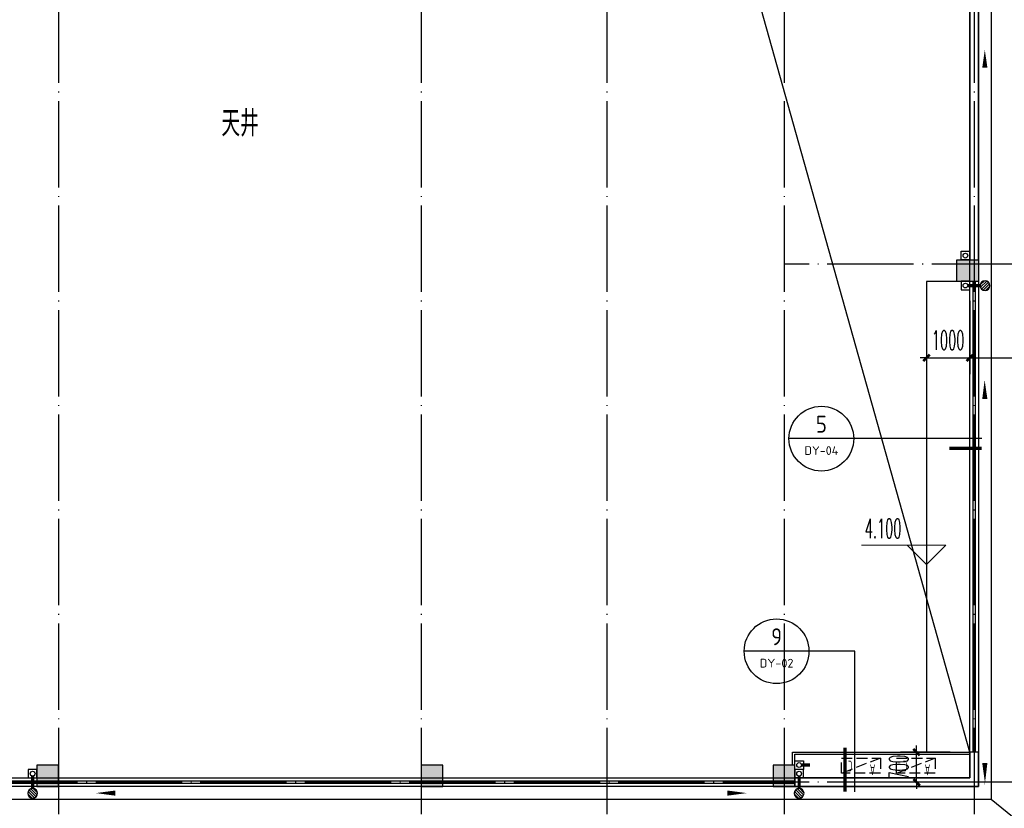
# Model space of a CAD drawing. Extents: x 1779708 to 7299578, y -1121471 to 88434.
# Tile 164 of 256: x 4481917 to 4504718, y -1048546 to -1030278. Entities that reach past the tile are written whole.
import ezdxf
from ezdxf.enums import TextEntityAlignment as Align

# ---------------------------------------------------------------- set-up
doc = ezdxf.new("R2010")
doc.units = 0
doc.header["$LTSCALE"] = 1000
doc.header["$MEASUREMENT"] = 0
doc.linetypes.add('DASH', pattern=[0.35, 0.25, -0.1])
doc.linetypes.add('DOTE', pattern=[2.4200000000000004, 2, -0.2, 0.02, -0.2])
doc.layers.get('0').update_dxf_attribs({"linetype": 'CONTINUOUS'})
doc.layers.get('Defpoints').update_dxf_attribs({"linetype": 'CONTINUOUS'})
for name, color, linetype in [('11111111111111111111111111111', 50, 'DASH'), ('DIM_IDEN', 3, 'CONTINUOUS'), ('DIM_SYMB', 3, 'CONTINUOUS'), ('DIM_污水', 3, 'CONTINUOUS'), ('DOTE', 1, 'DOTE'), ('EQUIP_地漏', 7, 'CONTINUOUS'), ('P_PS_DIM', 1, 'CONTINUOUS'), ('PIPE-雨水', 4, 'CONTINUOUS'), ('PUB_DIM', 3, 'CONTINUOUS'), ('PUB_TEXT', 7, 'CONTINUOUS'), ('SPACE', 7, 'CONTINUOUS'), ('修改', 6, 'CONTINUOUS'), ('墙柱', 2, 'CONTINUOUS'), ('室外构件', 4, 'CONTINUOUS'), ('栏杆', 6, 'CONTINUOUS'), ('空调机位表示', 70, 'CONTINUOUS'), ('立面线2', 30, 'CONTINUOUS')]:
    doc.layers.add(name, color=color, linetype=linetype)
doc.layers.add('DIM_ELEV', color=3, linetype='CONTINUOUS', lineweight=13)
doc.styles.add('_TCH_DIM', font='SIMPLEX.shx', dxfattribs={"width": 0.7, "bigfont": 'GBCBIG.shx'})
doc.styles.add('_TCH_DIM_T3', font='SIMPLEX.shx', dxfattribs={"width": 0.4941176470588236, "bigfont": 'GBCBIG.shx'})
doc.styles.add('_TCH_SPACE', font='SIMPLEX', dxfattribs={"height": 5, "bigfont": 'GBCBIG'})
doc.styles.get("Standard").update_dxf_attribs({"font": 'GBENOR', "bigfont": 'GBCBIG'})
doc.dimstyles.new('_TCH_ARCH&&150', dxfattribs={"dimtxt": 446.25, "dimasz": 150, "dimexe": 375, "dimexo": 450, "dimgap": 189.375, "dimtad": 1, "dimdec": 0, "dimzin": 0, "dimdsep": 46, "dimtxsty": '_TCH_DIM_T3', "dimblk": 'ARCHTICK', "dimcen": 0.09, "dimdle": 225, "dimclrt": 7, "dimazin": 2, "dimtfac": 1, "dimtdec": 0, "dimtix": 1, "dimtmove": 2, "dimatfit": 3, "dimfxl": 250, "dimtolj": 1, "dimtzin": 0, "dimarcsym": 0})

# ---------------------------------------------------------------- blocks, each defined once
blk = doc.blocks.new('A$C159220C3')
at = {"layer": 'DOTE'}
for p, q in [((42800.00018952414, 149200.0015517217), (42800.00018952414, 7200.001551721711)), ((51200.00018952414, 149200.0015517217), (51200.00018952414, 7200.001551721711)), ((55500.00018952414, 149200.0015517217), (55500.00018952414, 7200.001551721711)), ((59600.00018952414, 149200.0015517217), (59600.00018952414, 7200.001551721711)), ((64000.00018952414, 149200.0015517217), (64000.00018952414, 7200.001551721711)), ((86800.00018952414, 34100.00155172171), (59600.00018952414, 34100.00155172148)), ((86800.00018952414, 22100.00155172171), (7200.000189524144, 22100.00155172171))]:
    blk.add_line(p, q, dxfattribs=at)
blk = doc.blocks.new('A$C46E9187A')
at = {"layer": '空调机位表示', "linetype": 'DASH'}
blk.add_lwpolyline([(0, 0), (0, 350), (900, 350), (900, 0)], close=True, dxfattribs=at)
blk.add_lwpolyline([(0, 0), (900, 350)], dxfattribs=at)
at = {"layer": '空调机位表示', "width": 0.6}
for s, p in [('A', (117.685775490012, 145.0239976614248)), ('C', (650.632941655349, 55.40967742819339))]:
    blk.add_text(s, height=250, dxfattribs=at).set_placement(p)
blk = doc.blocks.new('a1')
at = {"layer": '11111111111111111111111111111'}
for p, q in [((59121.95538733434, 49135.6092003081), (59121.95538733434, 48935.6092003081)), ((59321.95538733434, 49135.6092003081), (59121.95538733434, 49135.6092003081)), ((59321.95538733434, 48935.6092003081), (59321.95538733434, 49135.6092003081)), ((59121.95538733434, 48935.6092003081), (59321.95538733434, 48935.6092003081))]:
    blk.add_line(p, q, dxfattribs=at)
blk = doc.blocks.new('$TwtSys$00000141')
for p, q in [((-94.19606303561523, 7.672111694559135), (-10.08309029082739, 91.78508443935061)), ((-94.19606303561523, 7.672111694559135), (-10.08309029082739, 91.78508443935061)), ((-87.21916889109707, -35.05448014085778), (35.05448014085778, 87.21916889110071)), ((-87.21916889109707, -35.05448014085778), (35.05448014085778, 87.21916889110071)), ((-66.46803743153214, -66.46803743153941), (66.46803743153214, 66.46803743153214)), ((-66.46803743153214, -66.46803743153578), (66.46803743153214, 66.46803743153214)), ((-32.35611368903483, -87.061266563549), (87.58274635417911, 32.87759347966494)), ((-32.35611368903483, -87.061266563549), (87.58274635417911, 32.87759347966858)), ((11.43110768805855, -92.25951895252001), (92.2594807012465, -11.43114593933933)), ((11.43110768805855, -92.25951895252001), (92.2594807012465, -11.43114593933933))]:
    blk.add_line(p, q)
blk.add_circle((0, 0), 94)
blk.add_circle((0, 0), 94)
blk = doc.blocks.new('_ArchTick')
at = {"color": 0, "linetype": 'ByBlock', "const_width": 0.4}
blk.add_lwpolyline([(-0.5, -0.5), (0.5, 0.5)], dxfattribs=at)
blk = doc.blocks.new('*D6412')
at = {"layer": 'Defpoints', "color": 0, "transparency": 16777216}
for p in [(4502686.203030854, -1047243.31570563), (4503917.098467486, -1047243.31570563), (4503917.098467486, -1047943.31570563)]:
    blk.add_point(p, dxfattribs=at)
at = {"layer": 'PUB_DIM', "color": 0, "lineweight": -2, "transparency": 16777216}
for p, q in [((4503467.098467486, -1047243.31570563), (4502311.203030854, -1047243.31570563)), ((4502686.203030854, -1047243.31570563), (4502686.203030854, -1047093.31570563)), ((4502686.203030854, -1047943.31570563), (4502686.203030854, -1047243.31570563)), ((4503467.098467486, -1047943.31570563), (4502311.203030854, -1047943.31570563)), ((4502686.203030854, -1047943.31570563), (4502686.203030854, -1048093.31570563))]:
    blk.add_line(p, q, dxfattribs=at)
at = {"layer": 'PUB_DIM', "color": 0, "lineweight": -2, "transparency": 16777216, "xscale": 150, "yscale": 150, "zscale": 150}
for p, rotation in [((4502686.203030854, -1047243.31570563), 270), ((4502686.203030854, -1047943.31570563), 90)]:
    blk.add_blockref('_ArchTick', p, dxfattribs=dict(at, rotation=rotation))
at = {"layer": 'PUB_DIM', "color": 7, "transparency": 16777216, "insert": (4502273.703030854, -1047593.315705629), "char_height": 446.25, "attachment_point": 5, "rotation": 90, "style": '_TCH_DIM_T3'}
blk.add_mtext('\\A1;700', dxfattribs=at)
blk = doc.blocks.new('*D6802')
at = {"layer": 'Defpoints', "color": 0, "transparency": 16777216}
for p in [(4502917.098467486, -1036343.315705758), (4503917.101856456, -1036343.315705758), (4503917.101856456, -1038111.566534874)]:
    blk.add_point(p, dxfattribs=at)
at = {"layer": 'PUB_DIM', "color": 0, "lineweight": -2, "transparency": 16777216}
for p, q in [((4502917.098467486, -1036793.315705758), (4502917.098467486, -1038486.566534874)), ((4503917.101856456, -1036793.315705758), (4503917.101856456, -1038486.566534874)), ((4502917.098467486, -1038111.566534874), (4502767.098467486, -1038111.566534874)), ((4502917.098467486, -1038111.566534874), (4503917.101856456, -1038111.566534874)), ((4503917.101856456, -1038111.566534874), (4504067.101856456, -1038111.566534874))]:
    blk.add_line(p, q, dxfattribs=at)
at = {"layer": 'PUB_DIM', "color": 0, "lineweight": -2, "transparency": 16777216, "xscale": 150, "yscale": 150, "zscale": 150}
blk.add_blockref('_ArchTick', (4502917.098467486, -1038111.566534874), dxfattribs=at)
at = {"layer": 'PUB_DIM', "color": 0, "lineweight": -2, "transparency": 16777216, "xscale": 150, "yscale": 150, "zscale": 150, "rotation": 180}
blk.add_blockref('_ArchTick', (4503917.101856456, -1038111.566534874), dxfattribs=at)
at = {"layer": 'PUB_DIM', "color": 7, "transparency": 16777216, "insert": (4503417.100161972, -1037699.066534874), "char_height": 446.25, "attachment_point": 5, "style": '_TCH_DIM_T3'}
blk.add_mtext('\\A1;1000', dxfattribs=at)
blk = doc.blocks.new('*D6803')
at = {"layer": 'Defpoints', "color": 0, "transparency": 16777216}
for p in [(4503917.101856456, -1036343.315705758), (4508117.098467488, -1036343.315705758), (4508117.098467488, -1038111.566534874)]:
    blk.add_point(p, dxfattribs=at)
at = {"layer": 'PUB_DIM', "color": 0, "lineweight": -2, "transparency": 16777216}
for p, q in [((4503917.101856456, -1036793.315705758), (4503917.101856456, -1038486.566534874)), ((4508117.098467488, -1036793.315705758), (4508117.098467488, -1038486.566534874)), ((4503692.101856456, -1038111.566534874), (4508342.098467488, -1038111.566534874))]:
    blk.add_line(p, q, dxfattribs=at)
at = {"layer": 'PUB_DIM', "color": 0, "lineweight": -2, "transparency": 16777216, "xscale": 150, "yscale": 150, "zscale": 150, "rotation": 180}
blk.add_blockref('_ArchTick', (4503917.101856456, -1038111.566534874), dxfattribs=at)
at = {"layer": 'PUB_DIM', "color": 0, "lineweight": -2, "transparency": 16777216, "xscale": 150, "yscale": 150, "zscale": 150}
blk.add_blockref('_ArchTick', (4508117.098467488, -1038111.566534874), dxfattribs=at)
at = {"layer": 'PUB_DIM', "color": 7, "transparency": 16777216, "insert": (4506017.100161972, -1037699.066534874), "char_height": 446.25, "attachment_point": 5, "style": '_TCH_DIM_T3'}
blk.add_mtext('\\A1;4200', dxfattribs=at)

msp = doc.modelspace()

# ---------------------------------------------------------------- hatches: boundary and pattern name
at = {"layer": '墙柱'}
h = msp.add_hatch(color=256, dxfattribs=at)
h.paths.add_polyline_path([(4476347.098467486, -937943.3157056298), (4476347.098467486, -938243.3157056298), (4475447.098467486, -938243.3157056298), (4475447.098467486, -937943.3157056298)])
h.paths.add_polyline_path([(4474277.098467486, -935643.3157056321), (4474877.098467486, -935643.3157056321), (4474877.098467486, -936043.3157056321), (4474277.098467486, -936043.3157056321)])
h.paths.add_polyline_path([(4524317.098464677, -1005043.315705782), (4524917.098467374, -1005043.315705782), (4524917.098467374, -1005643.315705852), (4524317.098464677, -1005643.315705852)])
h.paths.add_polyline_path([(4516217.098464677, -1005043.31570523), (4516817.098467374, -1005043.31570523), (4516817.098467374, -1005643.315705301), (4516217.098464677, -1005643.315705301)])
h.paths.add_polyline_path([(4524317.098464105, -995843.3157070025), (4524917.098466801, -995843.3157070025), (4524917.098466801, -996443.3157070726), (4524317.098464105, -996443.3157070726)])
h.paths.add_polyline_path([(4516217.098464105, -995843.3157064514), (4516817.098466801, -995843.3157064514), (4516817.098466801, -996443.3157065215), (4516217.098464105, -996443.3157065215)])
h.paths.add_polyline_path([(4524317.098466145, -987243.3157063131), (4524917.09846884, -987243.3157063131), (4524917.09846884, -987843.3157063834), (4524317.098466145, -987843.3157063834)])
h.paths.add_polyline_path([(4516217.098466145, -987243.3157057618), (4516817.09846884, -987243.3157057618), (4516817.09846884, -987843.3157058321), (4516217.098466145, -987843.3157058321)])
h.paths.add_polyline_path([(4524317.098466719, -978043.3157050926), (4524917.098469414, -978043.3157050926), (4524917.098469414, -978643.3157051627), (4524317.098466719, -978643.3157051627)])
h.paths.add_polyline_path([(4516217.098466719, -978043.3157045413), (4516817.098469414, -978043.3157045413), (4516817.098469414, -978643.3157046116), (4516217.098466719, -978643.3157046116)])
h.paths.add_polyline_path([(4449717.098467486, -973843.31570563), (4450217.098467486, -973843.31570563), (4450217.098467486, -973343.31570563), (4449717.098467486, -973343.31570563)])
h.paths.add_polyline_path([(4449717.098467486, -967593.31570563), (4450217.098467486, -967593.31570563), (4450217.098467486, -967093.31570563), (4449717.098467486, -967093.31570563)])
h.paths.add_polyline_path([(4449717.098467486, -961043.31570563), (4450217.098467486, -961043.31570563), (4450217.098467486, -960543.31570563), (4449717.098467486, -960543.31570563)])
h.paths.add_polyline_path([(4524117.098467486, -932143.31570563), (4524817.098467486, -932143.31570563), (4524817.098467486, -932643.31570563), (4524117.098467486, -932643.31570563)])
h.paths.add_polyline_path([(4474067.098467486, -964543.31570563), (4474767.098467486, -964543.31570563), (4474767.098467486, -964043.31570563), (4474067.098467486, -964043.31570563)])
h.paths.add_polyline_path([(4516067.098467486, -932143.31570563), (4516767.098467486, -932143.31570563), (4516767.098467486, -932643.31570563), (4516067.098467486, -932643.31570563)])
h.paths.add_polyline_path([(4474067.098467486, -932143.31570563), (4474767.098467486, -932143.31570563), (4474767.098467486, -932643.31570563), (4474067.098467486, -932643.31570563)])
h.paths.add_polyline_path([(4449717.098467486, -955193.31570563), (4450217.098467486, -955193.31570563), (4450217.098467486, -954693.31570563), (4449717.098467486, -954693.31570563)])
h.paths.add_polyline_path([(4503717.098467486, -922843.31570563), (4504217.098467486, -922843.31570563), (4504217.098467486, -923343.31570563), (4503717.098467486, -923343.31570563)])
h.paths.add_polyline_path([(4465817.098467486, -973843.31570563), (4466317.098467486, -973843.31570563), (4466317.098467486, -973343.31570563), (4465817.098467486, -973343.31570563)])
h.paths.add_polyline_path([(4474117.098467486, -973843.31570563), (4474717.098467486, -973843.31570563), (4474717.098467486, -973343.31570563), (4474117.098467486, -973343.31570563)])
h.paths.add_polyline_path([(4491217.098467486, -964643.31570563), (4491817.098467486, -964643.31570563), (4491817.098467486, -964043.31570563), (4491217.098467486, -964043.31570563)])
h.paths.add_polyline_path([(4507717.098467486, -955843.31570563), (4508317.098467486, -955843.31570563), (4508317.098467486, -955243.31570563), (4507717.098467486, -955243.31570563)])
h.paths.add_polyline_path([(4462217.098467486, -967693.31570563), (4462717.098467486, -967693.31570563), (4462717.098467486, -966993.31570563), (4462217.098467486, -966993.31570563)])
h.paths.add_polyline_path([(4515917.098467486, -959943.31570563), (4516417.098467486, -959943.31570563), (4516417.098467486, -959443.31570563), (4515917.098467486, -959443.31570563)])
h.paths.add_polyline_path([(4465717.098467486, -935643.31570563), (4466317.098467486, -935643.31570563), (4466317.098467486, -936143.31570563), (4465717.098467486, -936143.31570563)])
h.paths.add_polyline_path([(4469917.098467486, -942243.31570563), (4470417.098467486, -942243.31570563), (4470417.098467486, -942743.31570563), (4469917.098467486, -942743.31570563)])
h.paths.add_polyline_path([(4469917.098467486, -948843.31570563), (4470417.098467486, -948843.31570563), (4470417.098467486, -949343.31570563), (4469917.098467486, -949343.31570563)])
h.paths.add_polyline_path([(4462217.098467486, -954593.31570563), (4462717.098467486, -954593.31570563), (4462717.098467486, -955293.31570563), (4462217.098467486, -955293.31570563)])
h.paths.add_polyline_path([(4469917.098467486, -961043.31570563), (4470417.098467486, -961043.31570563), (4470417.098467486, -960543.31570563), (4469917.098467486, -960543.31570563)])
h.paths.add_polyline_path([(4462217.098467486, -973843.31570563), (4462717.098467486, -973843.31570563), (4462717.098467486, -973343.31570563), (4462217.098467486, -973343.31570563)])
h.paths.add_polyline_path([(4504117.098467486, -947343.3157056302), (4503617.098467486, -947343.3157056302), (4503617.098467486, -947843.3157056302), (4504117.098467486, -947843.3157056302)])
h.paths.add_polyline_path([(4524117.098467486, -964543.31570563), (4524817.098467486, -964543.31570563), (4524817.098467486, -964043.31570563), (4524117.098467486, -964043.31570563)])
h.paths.add_polyline_path([(4457617.098467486, -935643.31570563), (4458117.098467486, -935643.31570563), (4458117.098467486, -936143.31570563), (4457617.098467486, -936143.31570563)])
h.paths.add_polyline_path([(4516067.098467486, -947243.31570563), (4516767.098467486, -947243.31570563), (4516767.098467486, -947843.31570563), (4516067.098467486, -947843.31570563)])
h.paths.add_polyline_path([(4524117.098467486, -947843.31570563), (4524817.098467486, -947843.31570563), (4524817.098467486, -947243.31570563), (4524117.098467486, -947243.31570563)])
h.paths.add_polyline_path([(4507717.098467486, -947843.31570563), (4508317.098467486, -947843.31570563), (4508317.098467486, -947243.31570563), (4507717.098467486, -947243.31570563)])
h.paths.add_polyline_path([(4515917.098467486, -955743.31570563), (4516417.098467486, -955743.31570563), (4516417.098467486, -955243.31570563), (4515917.098467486, -955243.31570563)])
h.paths.add_polyline_path([(4503617.098467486, -955743.31570563), (4504117.098467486, -955743.31570563), (4504117.098467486, -955243.31570563), (4503617.098467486, -955243.31570563)])
h.paths.add_polyline_path([(4499367.098467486, -935643.31570563), (4499867.098467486, -935643.31570563), (4499867.098467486, -936143.31570563), (4499367.098467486, -936143.31570563)])
h.paths.add_polyline_path([(4495417.098467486, -973843.31570563), (4495917.098467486, -973843.31570563), (4495917.098467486, -973343.31570563), (4495417.098467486, -973343.31570563)])
h.paths.add_polyline_path([(4491717.098467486, -961043.31570563), (4491217.098467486, -961043.31570563), (4491217.098467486, -960543.31570563), (4491717.098467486, -960543.31570563)])
h.paths.add_polyline_path([(4491717.098467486, -973843.31570563), (4491217.098467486, -973843.31570563), (4491217.098467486, -973343.31570563), (4491717.098467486, -973343.31570563)])
h.paths.add_polyline_path([(4474117.098467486, -961043.31570563), (4474617.098467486, -961043.31570563), (4474617.098467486, -960543.31570563), (4474117.098467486, -960543.31570563)])
h.paths.add_polyline_path([(4469917.098467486, -954693.31570563), (4470417.098467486, -954693.31570563), (4470417.098467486, -955193.31570563), (4469917.098467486, -955193.31570563)])
h.paths.add_polyline_path([(4462217.098467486, -960343.31570563), (4462717.098467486, -960343.31570563), (4462717.098467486, -961043.31570563), (4462217.098467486, -961043.31570563)])
h.paths.add_polyline_path([(4465717.098467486, -948843.31570563), (4466317.098467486, -948843.31570563), (4466317.098467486, -949343.31570563), (4465717.098467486, -949343.31570563)])
h.paths.add_polyline_path([(4457317.098467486, -948843.31570563), (4457917.098467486, -948843.31570563), (4457917.098467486, -949343.31570563), (4457317.098467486, -949343.31570563)])
h.paths.add_polyline_path([(4449717.098467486, -948843.31570563), (4450217.098467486, -948843.31570563), (4450217.098467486, -949343.31570563), (4449717.098467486, -949343.31570563)])
h.paths.add_polyline_path([(4465717.098467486, -942143.31570563), (4466317.098467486, -942143.31570563), (4466317.098467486, -942743.31570563), (4465717.098467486, -942743.31570563)])
h.paths.add_polyline_path([(4457617.098467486, -942143.31570563), (4458117.098467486, -942143.31570563), (4458117.098467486, -942743.31570563), (4457617.098467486, -942743.31570563)])
h.paths.add_polyline_path([(4524117.098467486, -961343.31570563), (4524817.098467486, -961343.31570563), (4524817.098467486, -960843.31570563), (4524117.098467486, -960843.31570563)])
h.paths.add_polyline_path([(4524317.098467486, -973843.31570563), (4524817.098467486, -973843.31570563), (4524817.098467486, -973343.31570563), (4524317.098467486, -973343.31570563)])
h.paths.add_polyline_path([(4516067.098467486, -964743.31570563), (4516767.098467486, -964743.31570563), (4516767.098467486, -964043.31570563), (4516067.098467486, -964043.31570563)])
h.paths.add_polyline_path([(4516017.098467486, -973843.31570563), (4516817.098467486, -973843.31570563), (4516817.098467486, -973343.31570563), (4516017.098467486, -973343.31570563)])
h.paths.add_polyline_path([(4507667.098467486, -964743.31570563), (4508367.098467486, -964743.31570563), (4508367.098467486, -964043.31570563), (4507667.098467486, -964043.31570563)])
h.paths.add_polyline_path([(4507717.098467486, -973843.31570563), (4508317.098467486, -973843.31570563), (4508317.098467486, -973343.31570563), (4507717.098467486, -973343.31570563)])
h.paths.add_polyline_path([(4499367.098467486, -961043.31570563), (4499867.098467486, -961043.31570563), (4499867.098467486, -960543.31570563), (4499367.098467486, -960543.31570563)])
h.paths.add_polyline_path([(4499267.098467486, -964543.31570563), (4499967.098467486, -964543.31570563), (4499967.098467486, -964043.31570563), (4499267.098467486, -964043.31570563)])
h.paths.add_polyline_path([(4499367.098467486, -973843.31570563), (4499867.098467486, -973843.31570563), (4499867.098467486, -973343.31570563), (4499367.098467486, -973343.31570563)])
h.paths.add_polyline_path([(4482317.098467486, -961043.31570563), (4482817.098467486, -961043.31570563), (4482817.098467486, -960543.31570563), (4482317.098467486, -960543.31570563)])
h.paths.add_polyline_path([(4482217.098467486, -964643.31570563), (4482817.098467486, -964643.31570563), (4482817.098467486, -964043.31570563), (4482217.098467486, -964043.31570563)])
h.paths.add_polyline_path([(4465717.098467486, -964643.31570563), (4466317.098467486, -964643.31570563), (4466317.098467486, -964043.31570563), (4465717.098467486, -964043.31570563)])
h.paths.add_polyline_path([(4482317.098467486, -973843.31570563), (4482817.098467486, -973843.31570563), (4482817.098467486, -973343.31570563), (4482317.098467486, -973343.31570563)])
h.paths.add_polyline_path([(4516067.098467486, -935643.31570563), (4516767.098467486, -935643.31570563), (4516767.098467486, -936243.31570563), (4516067.098467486, -936243.31570563)])
h.paths.add_polyline_path([(4524117.098467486, -922843.31570563), (4524817.098467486, -922843.31570563), (4524817.098467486, -923343.31570563), (4524117.098467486, -923343.31570563)])
h.paths.add_polyline_path([(4516117.098467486, -922843.31570563), (4516717.098467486, -922843.31570563), (4516717.098467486, -923343.31570563), (4516117.098467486, -923343.31570563)])
h.paths.add_polyline_path([(4507717.098467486, -935643.31570563), (4508317.098467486, -935643.31570563), (4508317.098467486, -936243.31570563), (4507717.098467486, -936243.31570563)])
h.paths.add_polyline_path([(4507667.098467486, -932143.31570563), (4508367.098467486, -932143.31570563), (4508367.098467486, -932643.31570563), (4507667.098467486, -932643.31570563)])
h.paths.add_polyline_path([(4507767.098467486, -922843.31570563), (4508267.098467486, -922843.31570563), (4508267.098467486, -923343.31570563), (4507767.098467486, -923343.31570563)])
h.paths.add_polyline_path([(4499317.098467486, -932043.31570563), (4499917.098467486, -932043.31570563), (4499917.098467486, -932643.31570563), (4499317.098467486, -932643.31570563)])
h.paths.add_polyline_path([(4499317.098467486, -922843.31570563), (4499917.098467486, -922843.31570563), (4499917.098467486, -923343.31570563), (4499317.098467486, -923343.31570563)])
h.paths.add_polyline_path([(4491217.098467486, -935643.31570563), (4491717.098467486, -935643.31570563), (4491717.098467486, -936143.31570563), (4491217.098467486, -936143.31570563)])
h.paths.add_polyline_path([(4491217.098467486, -932043.31570563), (4491817.098467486, -932043.31570563), (4491817.098467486, -932643.31570563), (4491217.098467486, -932643.31570563)])
h.paths.add_polyline_path([(4482317.098467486, -935643.31570563), (4482817.098467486, -935643.31570563), (4482817.098467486, -936143.31570563), (4482317.098467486, -936143.31570563)])
h.paths.add_polyline_path([(4482217.098467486, -932043.31570563), (4482817.098467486, -932043.31570563), (4482817.098467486, -932643.31570563), (4482217.098467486, -932643.31570563)])
h.paths.add_polyline_path([(4449217.098467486, -935343.31570563), (4449917.098467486, -935343.31570563), (4449917.098467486, -935843.31570563), (4449217.098467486, -935843.31570563)])
h.paths.add_polyline_path([(4449217.098467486, -932143.31570563), (4449917.098467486, -932143.31570563), (4449917.098467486, -932643.31570563), (4449217.098467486, -932643.31570563)])
h.paths.add_polyline_path([(4457267.098467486, -932143.31570563), (4457967.098467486, -932143.31570563), (4457967.098467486, -932643.31570563), (4457267.098467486, -932643.31570563)])
h.paths.add_polyline_path([(4465717.098467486, -932043.31570563), (4466317.098467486, -932043.31570563), (4466317.098467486, -932643.31570563), (4465717.098467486, -932643.31570563)])
h.paths.add_polyline_path([(4491217.098467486, -922843.3157056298), (4491717.098467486, -922843.3157056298), (4491717.098467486, -923343.3157056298), (4491217.098467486, -923343.3157056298)])
h.paths.add_polyline_path([(4482317.098467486, -922843.31570563), (4482817.098467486, -922843.31570563), (4482817.098467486, -923343.31570563), (4482317.098467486, -923343.31570563)])
h.paths.add_polyline_path([(4474117.098467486, -922843.31570563), (4474717.098467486, -922843.31570563), (4474717.098467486, -923343.31570563), (4474117.098467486, -923343.31570563)])
h.paths.add_polyline_path([(4465717.098467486, -922843.31570563), (4466317.098467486, -922843.31570563), (4466317.098467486, -923343.31570563), (4465717.098467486, -923343.31570563)])
h.paths.add_polyline_path([(4457267.098467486, -922843.31570563), (4457967.098467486, -922843.31570563), (4457967.098467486, -923343.31570563), (4457267.098467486, -923343.31570563)])
h.paths.add_polyline_path([(4449217.098467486, -922843.31570563), (4449717.098467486, -922843.31570563), (4449717.098467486, -923343.31570563), (4449217.098467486, -923343.31570563)])
h.paths.add_polyline_path([(4524117.098467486, -935643.31570563), (4524817.098467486, -935643.31570563), (4524817.098467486, -936243.31570563), (4524117.098467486, -936243.31570563)])
h.paths.add_polyline_path([(4449717.098467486, -1009843.31570563), (4450217.098467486, -1009843.31570563), (4450217.098467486, -1010343.31570563), (4449717.098467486, -1010343.31570563)])
h.paths.add_polyline_path([(4449717.098467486, -1016093.31570563), (4450217.098467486, -1016093.31570563), (4450217.098467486, -1016593.31570563), (4449717.098467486, -1016593.31570563)])
h.paths.add_polyline_path([(4449717.098467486, -1022643.31570563), (4450217.098467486, -1022643.31570563), (4450217.098467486, -1023143.31570563), (4449717.098467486, -1023143.31570563)])
h.paths.add_polyline_path([(4524117.098467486, -1051543.31570563), (4524817.098467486, -1051543.31570563), (4524817.098467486, -1051043.31570563), (4524117.098467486, -1051043.31570563)])
h.paths.add_polyline_path([(4474067.098467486, -1019143.31570563), (4474767.098467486, -1019143.31570563), (4474767.098467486, -1019643.31570563), (4474067.098467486, -1019643.31570563)])
h.paths.add_polyline_path([(4516067.098467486, -1051543.31570563), (4516767.098467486, -1051543.31570563), (4516767.098467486, -1051043.31570563), (4516067.098467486, -1051043.31570563)])
h.paths.add_polyline_path([(4474067.098467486, -1051543.31570563), (4474767.098467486, -1051543.31570563), (4474767.098467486, -1051043.31570563), (4474067.098467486, -1051043.31570563)])
h.paths.add_polyline_path([(4449717.098467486, -1028493.31570563), (4450217.098467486, -1028493.31570563), (4450217.098467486, -1028993.31570563), (4449717.098467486, -1028993.31570563)])
h.paths.add_polyline_path([(4476347.098467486, -1045743.31570563), (4476347.098467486, -1045443.31570563), (4475447.098467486, -1045443.31570563), (4475447.098467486, -1045743.31570563)])
h.paths.add_polyline_path([(4503717.098467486, -1060843.31570563), (4504217.098467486, -1060843.31570563), (4504217.098467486, -1060343.31570563), (4503717.098467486, -1060343.31570563)])
h.paths.add_polyline_path([(4465817.098467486, -1009843.31570563), (4466317.098467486, -1009843.31570563), (4466317.098467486, -1010343.31570563), (4465817.098467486, -1010343.31570563)])
h.paths.add_polyline_path([(4474117.098467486, -1009843.31570563), (4474717.098467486, -1009843.31570563), (4474717.098467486, -1010343.31570563), (4474117.098467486, -1010343.31570563)])
h.paths.add_polyline_path([(4491217.098467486, -1019043.31570563), (4491817.098467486, -1019043.31570563), (4491817.098467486, -1019643.31570563), (4491217.098467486, -1019643.31570563)])
h.paths.add_polyline_path([(4507717.098467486, -1027843.31570563), (4508317.098467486, -1027843.31570563), (4508317.098467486, -1028443.31570563), (4507717.098467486, -1028443.31570563)])
h.paths.add_polyline_path([(4462217.098467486, -1015993.31570563), (4462717.098467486, -1015993.31570563), (4462717.098467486, -1016693.31570563), (4462217.098467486, -1016693.31570563)])
h.paths.add_polyline_path([(4515917.098467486, -1023743.31570563), (4516417.098467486, -1023743.31570563), (4516417.098467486, -1024243.31570563), (4515917.098467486, -1024243.31570563)])
h.paths.add_polyline_path([(4465717.098467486, -1048043.31570563), (4466317.098467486, -1048043.31570563), (4466317.098467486, -1047543.31570563), (4465717.098467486, -1047543.31570563)])
h.paths.add_polyline_path([(4469917.098467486, -1041443.31570563), (4470417.098467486, -1041443.31570563), (4470417.098467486, -1040943.31570563), (4469917.098467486, -1040943.31570563)])
h.paths.add_polyline_path([(4469917.098467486, -1034843.31570563), (4470417.098467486, -1034843.31570563), (4470417.098467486, -1034343.31570563), (4469917.098467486, -1034343.31570563)])
h.paths.add_polyline_path([(4462217.098467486, -1029093.31570563), (4462717.098467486, -1029093.31570563), (4462717.098467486, -1028393.31570563), (4462217.098467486, -1028393.31570563)])
h.paths.add_polyline_path([(4469917.098467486, -1022643.31570563), (4470417.098467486, -1022643.31570563), (4470417.098467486, -1023143.31570563), (4469917.098467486, -1023143.31570563)])
h.paths.add_polyline_path([(4462217.098467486, -1009843.31570563), (4462717.098467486, -1009843.31570563), (4462717.098467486, -1010343.31570563), (4462217.098467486, -1010343.31570563)])
h.paths.add_polyline_path([(4504117.098467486, -1036343.31570563), (4503617.098467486, -1036343.31570563), (4503617.098467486, -1035843.31570563), (4504117.098467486, -1035843.31570563)])
h.paths.add_polyline_path([(4524117.098467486, -1019143.31570563), (4524817.098467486, -1019143.31570563), (4524817.098467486, -1019643.31570563), (4524117.098467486, -1019643.31570563)])
h.paths.add_polyline_path([(4457617.098467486, -1048043.31570563), (4458117.098467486, -1048043.31570563), (4458117.098467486, -1047543.31570563), (4457617.098467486, -1047543.31570563)])
h.paths.add_polyline_path([(4516067.098467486, -1036443.31570563), (4516767.098467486, -1036443.31570563), (4516767.098467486, -1035843.31570563), (4516067.098467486, -1035843.31570563)])
h.paths.add_polyline_path([(4524117.098467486, -1035843.31570563), (4524817.098467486, -1035843.31570563), (4524817.098467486, -1036443.31570563), (4524117.098467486, -1036443.31570563)])
h.paths.add_polyline_path([(4507717.098467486, -1035843.31570563), (4508317.098467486, -1035843.31570563), (4508317.098467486, -1036443.31570563), (4507717.098467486, -1036443.31570563)])
h.paths.add_polyline_path([(4515917.098467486, -1027943.31570563), (4516417.098467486, -1027943.31570563), (4516417.098467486, -1028443.31570563), (4515917.098467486, -1028443.31570563)])
h.paths.add_polyline_path([(4503617.098467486, -1027943.31570563), (4504117.098467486, -1027943.31570563), (4504117.098467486, -1028443.31570563), (4503617.098467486, -1028443.31570563)])
h.paths.add_polyline_path([(4499367.098467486, -1048043.31570563), (4499867.098467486, -1048043.31570563), (4499867.098467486, -1047543.31570563), (4499367.098467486, -1047543.31570563)])
h.paths.add_polyline_path([(4495417.098467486, -1009843.31570563), (4495917.098467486, -1009843.31570563), (4495917.098467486, -1010343.31570563), (4495417.098467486, -1010343.31570563)])
h.paths.add_polyline_path([(4491717.098467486, -1022643.31570563), (4491217.098467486, -1022643.31570563), (4491217.098467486, -1023143.31570563), (4491717.098467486, -1023143.31570563)])
h.paths.add_polyline_path([(4491717.098467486, -1009843.31570563), (4491217.098467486, -1009843.31570563), (4491217.098467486, -1010343.31570563), (4491717.098467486, -1010343.31570563)])
h.paths.add_polyline_path([(4474117.098467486, -1022643.31570563), (4474617.098467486, -1022643.31570563), (4474617.098467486, -1023143.31570563), (4474117.098467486, -1023143.31570563)])
h.paths.add_polyline_path([(4469917.098467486, -1028993.31570563), (4470417.098467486, -1028993.31570563), (4470417.098467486, -1028493.31570563), (4469917.098467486, -1028493.31570563)])
h.paths.add_polyline_path([(4462217.098467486, -1023343.31570563), (4462717.098467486, -1023343.31570563), (4462717.098467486, -1022643.31570563), (4462217.098467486, -1022643.31570563)])
h.paths.add_polyline_path([(4465717.098467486, -1034843.31570563), (4466317.098467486, -1034843.31570563), (4466317.098467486, -1034343.31570563), (4465717.098467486, -1034343.31570563)])
h.paths.add_polyline_path([(4457317.098467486, -1034843.31570563), (4457917.098467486, -1034843.31570563), (4457917.098467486, -1034343.31570563), (4457317.098467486, -1034343.31570563)])
h.paths.add_polyline_path([(4449717.098467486, -1034843.31570563), (4450217.098467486, -1034843.31570563), (4450217.098467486, -1034343.31570563), (4449717.098467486, -1034343.31570563)])
h.paths.add_polyline_path([(4465717.098467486, -1041543.31570563), (4466317.098467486, -1041543.31570563), (4466317.098467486, -1040943.31570563), (4465717.098467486, -1040943.31570563)])
h.paths.add_polyline_path([(4457617.098467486, -1041543.31570563), (4458117.098467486, -1041543.31570563), (4458117.098467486, -1040943.31570563), (4457617.098467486, -1040943.31570563)])
h.paths.add_polyline_path([(4524117.098467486, -1022343.31570563), (4524817.098467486, -1022343.31570563), (4524817.098467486, -1022843.31570563), (4524117.098467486, -1022843.31570563)])
h.paths.add_polyline_path([(4524317.098467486, -1009843.31570563), (4524817.098467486, -1009843.31570563), (4524817.098467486, -1010343.31570563), (4524317.098467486, -1010343.31570563)])
h.paths.add_polyline_path([(4516067.098467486, -1018943.31570563), (4516767.098467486, -1018943.31570563), (4516767.098467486, -1019643.31570563), (4516067.098467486, -1019643.31570563)])
h.paths.add_polyline_path([(4516017.098467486, -1009843.31570563), (4516817.098467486, -1009843.31570563), (4516817.098467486, -1010343.31570563), (4516017.098467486, -1010343.31570563)])
h.paths.add_polyline_path([(4507667.098467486, -1018943.31570563), (4508367.098467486, -1018943.31570563), (4508367.098467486, -1019643.31570563), (4507667.098467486, -1019643.31570563)])
h.paths.add_polyline_path([(4507717.098467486, -1009843.31570563), (4508317.098467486, -1009843.31570563), (4508317.098467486, -1010343.31570563), (4507717.098467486, -1010343.31570563)])
h.paths.add_polyline_path([(4499367.098467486, -1022643.31570563), (4499867.098467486, -1022643.31570563), (4499867.098467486, -1023143.31570563), (4499367.098467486, -1023143.31570563)])
h.paths.add_polyline_path([(4499267.098467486, -1019143.31570563), (4499967.098467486, -1019143.31570563), (4499967.098467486, -1019643.31570563), (4499267.098467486, -1019643.31570563)])
h.paths.add_polyline_path([(4499367.098467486, -1009843.31570563), (4499867.098467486, -1009843.31570563), (4499867.098467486, -1010343.31570563), (4499367.098467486, -1010343.31570563)])
h.paths.add_polyline_path([(4482317.098467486, -1022643.31570563), (4482817.098467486, -1022643.31570563), (4482817.098467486, -1023143.31570563), (4482317.098467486, -1023143.31570563)])
h.paths.add_polyline_path([(4482217.098467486, -1019043.31570563), (4482817.098467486, -1019043.31570563), (4482817.098467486, -1019643.31570563), (4482217.098467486, -1019643.31570563)])
h.paths.add_polyline_path([(4465717.098467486, -1019043.31570563), (4466317.098467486, -1019043.31570563), (4466317.098467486, -1019643.31570563), (4465717.098467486, -1019643.31570563)])
h.paths.add_polyline_path([(4482317.098467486, -1009843.31570563), (4482817.098467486, -1009843.31570563), (4482817.098467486, -1010343.31570563), (4482317.098467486, -1010343.31570563)])
h.paths.add_polyline_path([(4516067.098467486, -1048043.31570563), (4516767.098467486, -1048043.31570563), (4516767.098467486, -1047443.31570563), (4516067.098467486, -1047443.31570563)])
h.paths.add_polyline_path([(4524117.098467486, -1060843.31570563), (4524817.098467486, -1060843.31570563), (4524817.098467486, -1060343.31570563), (4524117.098467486, -1060343.31570563)])
h.paths.add_polyline_path([(4516117.098467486, -1060843.31570563), (4516717.098467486, -1060843.31570563), (4516717.098467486, -1060343.31570563), (4516117.098467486, -1060343.31570563)])
h.paths.add_polyline_path([(4507717.098467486, -1048043.31570563), (4508317.098467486, -1048043.31570563), (4508317.098467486, -1047443.31570563), (4507717.098467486, -1047443.31570563)])
h.paths.add_polyline_path([(4507667.098467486, -1051543.31570563), (4508367.098467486, -1051543.31570563), (4508367.098467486, -1051043.31570563), (4507667.098467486, -1051043.31570563)])
h.paths.add_polyline_path([(4507767.098467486, -1060843.31570563), (4508267.098467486, -1060843.31570563), (4508267.098467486, -1060343.31570563), (4507767.098467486, -1060343.31570563)])
h.paths.add_polyline_path([(4499317.098467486, -1051643.31570563), (4499917.098467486, -1051643.31570563), (4499917.098467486, -1051043.31570563), (4499317.098467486, -1051043.31570563)])
h.paths.add_polyline_path([(4499317.098467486, -1060843.31570563), (4499917.098467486, -1060843.31570563), (4499917.098467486, -1060343.31570563), (4499317.098467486, -1060343.31570563)])
h.paths.add_polyline_path([(4491217.098467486, -1048043.31570563), (4491717.098467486, -1048043.31570563), (4491717.098467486, -1047543.31570563), (4491217.098467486, -1047543.31570563)])
h.paths.add_polyline_path([(4491217.098467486, -1051643.31570563), (4491817.098467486, -1051643.31570563), (4491817.098467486, -1051043.31570563), (4491217.098467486, -1051043.31570563)])
h.paths.add_polyline_path([(4482317.098467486, -1048043.31570563), (4482817.098467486, -1048043.31570563), (4482817.098467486, -1047543.31570563), (4482317.098467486, -1047543.31570563)])
h.paths.add_polyline_path([(4474277.098467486, -1048043.315705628), (4474877.098467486, -1048043.315705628), (4474877.098467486, -1047643.315705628), (4474277.098467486, -1047643.315705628)])
h.paths.add_polyline_path([(4482217.098467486, -1051643.31570563), (4482817.098467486, -1051643.31570563), (4482817.098467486, -1051043.31570563), (4482217.098467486, -1051043.31570563)])
h.paths.add_polyline_path([(4449217.098467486, -1048343.31570563), (4449917.098467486, -1048343.31570563), (4449917.098467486, -1047843.31570563), (4449217.098467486, -1047843.31570563)])
h.paths.add_polyline_path([(4449217.098467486, -1051543.31570563), (4449917.098467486, -1051543.31570563), (4449917.098467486, -1051043.31570563), (4449217.098467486, -1051043.31570563)])
h.paths.add_polyline_path([(4457267.098467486, -1051543.31570563), (4457967.098467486, -1051543.31570563), (4457967.098467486, -1051043.31570563), (4457267.098467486, -1051043.31570563)])
h.paths.add_polyline_path([(4465717.098467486, -1051643.31570563), (4466317.098467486, -1051643.31570563), (4466317.098467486, -1051043.31570563), (4465717.098467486, -1051043.31570563)])
h.paths.add_polyline_path([(4491217.098467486, -1060843.31570563), (4491717.098467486, -1060843.31570563), (4491717.098467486, -1060343.31570563), (4491217.098467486, -1060343.31570563)])
h.paths.add_polyline_path([(4482317.098467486, -1060843.31570563), (4482817.098467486, -1060843.31570563), (4482817.098467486, -1060343.31570563), (4482317.098467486, -1060343.31570563)])
h.paths.add_polyline_path([(4474117.098467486, -1060843.31570563), (4474717.098467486, -1060843.31570563), (4474717.098467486, -1060343.31570563), (4474117.098467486, -1060343.31570563)])
h.paths.add_polyline_path([(4465717.098467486, -1060843.31570563), (4466317.098467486, -1060843.31570563), (4466317.098467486, -1060343.31570563), (4465717.098467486, -1060343.31570563)])
h.paths.add_polyline_path([(4457267.098467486, -1060843.31570563), (4457967.098467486, -1060843.31570563), (4457967.098467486, -1060343.31570563), (4457267.098467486, -1060343.31570563)])
h.paths.add_polyline_path([(4449217.098467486, -1060843.31570563), (4449717.098467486, -1060843.31570563), (4449717.098467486, -1060343.31570563), (4449217.098467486, -1060343.31570563)])
h.paths.add_polyline_path([(4524117.098467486, -1048043.31570563), (4524817.098467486, -1048043.31570563), (4524817.098467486, -1047443.31570563), (4524117.098467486, -1047443.31570563)])

# ---------------------------------------------------------------- linework, layer by layer
at = {"layer": 'DIM_ELEV'}
for p, q in [((4503367.098467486, -1042446.774915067), (4501412.633512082, -1042446.774915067)), ((4502917.098467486, -1042896.774915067), (4502467.098467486, -1042446.774915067)), ((4502917.098467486, -1042896.774915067), (4503367.098467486, -1042446.774915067))]:
    msp.add_line(p, q, dxfattribs=at)
at = {"layer": 'DIM_IDEN'}
for p, q in [((4501232.046550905, -1039982.606957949), (4499732.046550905, -1039982.606957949)), ((4502602.670812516, -1039982.606957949), (4501232.046550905, -1039982.606957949)), ((4504195.040200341, -1039982.606957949), (4502602.670812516, -1039982.606957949)), ((4500195.13057097, -1044907.723512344), (4498695.13057097, -1044907.723512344)), ((4501255.33409602, -1044907.723512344), (4500195.13057097, -1044907.723512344)), ((4501255.33409602, -1048161.233280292), (4501255.33409602, -1044907.723512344))]:
    msp.add_line(p, q, dxfattribs=at)
at = {"layer": 'DIM_IDEN', "const_width": 75}
for points in [[(4504195.040200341, -1040207.606957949), (4503445.040200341, -1040207.606957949)], [(4501030.33409602, -1048161.233280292), (4501030.33409602, -1047137.196789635)]]:
    msp.add_lwpolyline(points, dxfattribs=at)
at = {"layer": 'DIM_IDEN'}
for centre in [(4500482.046550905, -1039982.606957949), (4499445.13057097, -1044907.723512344)]:
    msp.add_circle(centre, 750, dxfattribs=at)
at = {"layer": 'DIM_SYMB'}
for points in [[(4504267.098467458, -1033025.572455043, 0, 0, 0), (4504267.098467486, -1030940.65314983, 0, 120, 0), (4504267.09846748, -1031390.65314983, 0, 0, 0)], [(4504267.098467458, -1040700.697847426, 0, 0, 0), (4504267.098467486, -1038615.778542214, 0, 120, 0), (4504267.09846748, -1039065.778542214, 0, 0, 0)], [(4504267.098467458, -1045861.023783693, 0, 0, 0), (4504267.098467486, -1047945.943088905, 0, 120, 0), (4504267.09846748, -1047495.943088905, 0, 0, 0)], [(4485765.937663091, -1048193.315705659, 0, 0, 0), (4483681.018357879, -1048193.315705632, 0, 120, 0), (4484131.018357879, -1048193.315705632, 0, 0, 0)], [(4496668.259271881, -1048193.315705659, 0, 0, 0), (4498753.178577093, -1048193.315705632, 0, 120, 0), (4498303.178577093, -1048193.315705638, 0, 0, 0)]]:
    msp.add_lwpolyline(points, format="xyseb", dxfattribs=at)
at = {"layer": 'DIM_污水', "color": 3}
msp.add_circle((4503817.101856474, -1035743.317992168), 55, dxfattribs=at)
at = {"layer": 'DIM_污水', "color": 8}
for centre in [(4503817.101856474, -1036437.024328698), (4482217.1010084, -1047743.319391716), (4499967.098466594, -1047743.318024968)]:
    msp.add_circle(centre, 55, dxfattribs=at)
at = {"layer": 'DIM_污水', "color": 7}
msp.add_circle((4499967.098466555, -1047543.319747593), 55, dxfattribs=at)
at = {"layer": 'PIPE-雨水', "const_width": 75}
for points in [[(4503872.101856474, -1036437.024328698), (4504158.909021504, -1036437.024328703)], [(4500022.098466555, -1047543.319747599), (4500222.098466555, -1047543.31974762)], [(4482217.1010084, -1047798.319391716), (4482217.101008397, -1048085.126556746)], [(4499967.098466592, -1047798.318026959), (4499967.098466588, -1048085.125191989)]]:
    msp.add_lwpolyline(points, dxfattribs=at)
at = {"layer": '墙柱'}
for points in [[(4504117.098467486, -1036343.31570563), (4503617.098467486, -1036343.31570563), (4503617.098467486, -1035843.31570563), (4504117.098467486, -1035843.31570563)], [(4482317.098467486, -1048043.31570563), (4482817.098467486, -1048043.31570563), (4482817.098467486, -1047543.31570563), (4482317.098467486, -1047543.31570563)], [(4491217.098467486, -1048043.31570563), (4491717.098467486, -1048043.31570563), (4491717.098467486, -1047543.31570563), (4491217.098467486, -1047543.31570563)], [(4499367.098467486, -1048043.31570563), (4499867.098467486, -1048043.31570563), (4499867.098467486, -1047543.31570563), (4499367.098467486, -1047543.31570563)]]:
    msp.add_lwpolyline(points, close=True, dxfattribs=at)
at = {"layer": '室外构件'}
msp.add_line((4507717.098467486, -1051043.31570563), (4504417.098467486, -1048343.31570563), dxfattribs=at)
for points in [[(4469617.098467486, -1048343.31570563), (4469617.098467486, -1022343.31570563), (4504417.098467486, -1022343.31570563), (4504417.098467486, -1048343.31570563), (4469617.098467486, -1048343.31570563)], [(4503917.098467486, -1047243.31570563), (4498394.620739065, -1027549.017240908), (4474167.098466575, -1023143.31570563)]]:
    msp.add_lwpolyline(points, dxfattribs=at)
at = {"layer": '栏杆'}
for points in [[(4469917.098467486, -1041043.31570563), (4469917.098467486, -1022643.31570563), (4504117.098467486, -1022643.31570563), (4504117.098467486, -1048043.31570563), (4478547.098467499, -1048043.31570563)], [(4478547.098467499, -1047843.31570563), (4503917.098467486, -1047843.31570563), (4503917.098467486, -1022843.31570563), (4470117.098467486, -1022843.31570563), (4470117.098467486, -1041043.31570563)], [(4503917.098467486, -1036343.315705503), (4502917.098467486, -1036343.315705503), (4502917.098467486, -1047243.315705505)], [(4503987.098467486, -1036343.315705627), (4503987.098467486, -1047243.31570563)], [(4504047.098467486, -1036343.315705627), (4504047.098467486, -1047243.31570563)], [(4499817.098466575, -1047543.31570563), (4499817.098466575, -1047243.31570563), (4503917.098467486, -1047243.31570563)], [(4499867.098466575, -1047543.31570563), (4499867.098466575, -1047293.31570563), (4503917.098467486, -1047293.31570563)], [(4499867.098466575, -1047913.315705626), (4478547.098467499, -1047913.31570562)], [(4499867.098466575, -1047973.315705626), (4478547.098467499, -1047973.31570562)]]:
    msp.add_lwpolyline(points, dxfattribs=at)
at = {"layer": '立面线2'}
for points in [[(4499867.098467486, -1022643.31570563), (4499867.098467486, -1022843.31570563), (4503917.098467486, -1022843.31570563), (4503917.098467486, -1035843.315705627), (4504117.098467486, -1035843.315705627), (4504117.098467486, -1022643.31570563)], [(4499867.098466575, -1047843.31570563), (4499867.098466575, -1048043.31570563), (4504117.098467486, -1048043.31570563), (4504117.098467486, -1047243.31570563), (4503917.098467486, -1047243.31570563), (4503917.098467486, -1047843.31570563)]]:
    msp.add_lwpolyline(points, close=True, dxfattribs=at)

# ---------------------------------------------------------------- block references
at = {"layer": 'EQUIP_地漏', "xscale": 1.199999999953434, "yscale": -1.199999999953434, "zscale": 1.199999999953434, "rotation": 90}
msp.add_blockref('$TwtSys$00000141', (4504271.709021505, -1036437.024328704), dxfattribs=at)
at = {"layer": 'EQUIP_地漏', "xscale": 1.200000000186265, "yscale": -1.199999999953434, "zscale": 1.200000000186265}
for p in [(4482217.101008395, -1048197.926556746), (4499967.098466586, -1048197.925191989)]:
    msp.add_blockref('$TwtSys$00000141', p, dxfattribs=at)
at = {"layer": 'P_PS_DIM', "color": 3, "xscale": -1}
msp.add_blockref('a1', (4563039.05724379, -1084778.927192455), dxfattribs=at)
at = {"layer": 'P_PS_DIM', "color": 8, "rotation": 180}
for p in [(4563039.05724379, -987401.4151284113), (4541439.056395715, -998707.7101914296), (4559189.053853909, -998707.7088246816)]:
    msp.add_blockref('a1', p, dxfattribs=at)
at = {"layer": 'P_PS_DIM', "color": 7, "xscale": -1, "rotation": 180}
msp.add_blockref('a1', (4440745.14307924, -998507.7105473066), dxfattribs=at)
at = {"layer": '修改'}
msp.add_blockref('A$C159220C3', (4440017.098277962, -1070043.317257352), dxfattribs=at)
at = {"layer": '空调机位表示', "linetype": 'DASH', "rotation": 180}
for p in [(4501848.241084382, -1047383.636347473), (4503120.292838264, -1047383.636347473)]:
    msp.add_blockref('A$C46E9187A', p, dxfattribs=at)

# ---------------------------------------------------------------- texts
at = {"layer": 'PUB_TEXT', "color": 7}
for s, height, width, p, p2 in [('5', 391.8000188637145, 0.9966009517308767, (4500352.600725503, -1039843.829072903), (4500611.492376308, -1039843.829072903)), ('DY-04', 201.8678807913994, 1.024655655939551, (4500090.649407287, -1040359.636506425), (4500873.443694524, -1040359.636506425)), ('9', 392.6173398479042, 0.979291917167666, (4499318.7167047, -1044769.062610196), (4499571.544437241, -1044769.062610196)), ('DY-02', 201.8678807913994, 1.026320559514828, (4499053.733427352, -1045284.753060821), (4499836.527714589, -1045284.753060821))]:
    msp.add_text(s, height=height, dxfattribs=dict(at, width=width)).set_placement(p, p2, align=Align.FIT)
at = {"layer": 'PUB_TEXT', "color": 7, "style": '_TCH_DIM', "width": 0.4941176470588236}
msp.add_text('4.100', height=446.25, dxfattribs=at).set_placement((4501486.133512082, -1042289.274915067))
at = {"layer": 'SPACE', "style": '_TCH_SPACE'}
msp.add_text('天井', height=600, dxfattribs=at).set_placement((4486588.123288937, -1032980.180634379))

# ---------------------------------------------------------------- dimensions: what is measured, and where the dimension line sits
at = {"layer": 'PUB_DIM'}
for p1, p2, distance, picture, middle in [((4502917.098467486, -1036343.315705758), (4503917.101856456, -1036343.315705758), -1768.2508291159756, '*D6802', (4503417.100161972, -1037699.066534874)), ((4503917.101856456, -1036343.315705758), (4508117.098467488, -1036343.315705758), -1768.2508291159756, '*D6803', (4506017.100161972, -1037699.066534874)), ((4503917.098467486, -1047943.31570563), (4503917.098467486, -1047243.31570563), 1230.8954366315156, '*D6412', (4502273.703030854, -1047593.315705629))]:
    dim = msp.add_aligned_dim(p1=p1, p2=p2, distance=distance, dimstyle='_TCH_ARCH&&150', dxfattribs=at)
    dim.commit()
    dim.dimension.update_dxf_attribs({"geometry": picture, "text_midpoint": middle})

doc.saveas('drawing.dxf')
